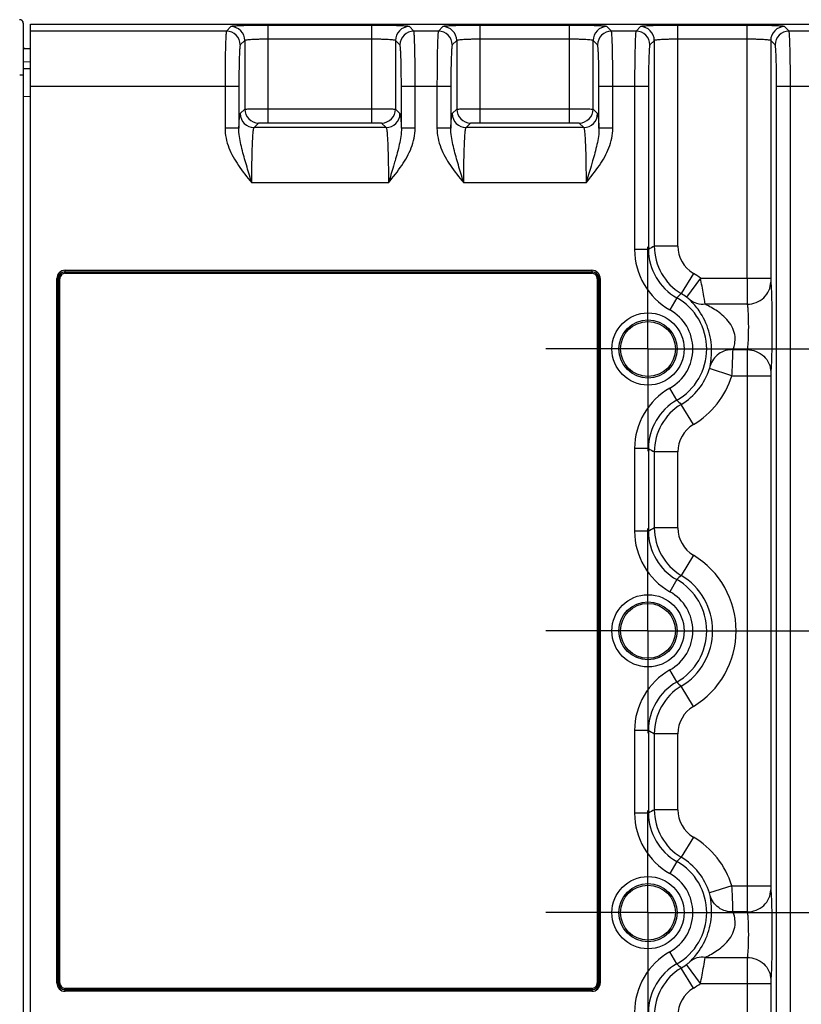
# Model space of a CAD drawing. Header units: inches. Extents: x 0 to 34, y 0 to 22.
# Tile 72 of 133: x 12.5 to 14.7, y 3.9 to 6.6. Entities that reach past the tile are written whole.
import ezdxf

# ---------------------------------------------------------------- set-up
doc = ezdxf.new("R2010")
doc.units = ezdxf.units.IN
doc.header["$LTSCALE"] = 1.87
doc.header["$MEASUREMENT"] = 0
doc.linetypes.add('CENTER', pattern=[0.6, 0.375, -0.075, 0.075, -0.075])
doc.layers.get('0').update_dxf_attribs({"linetype": 'CONTINUOUS'})
doc.layers.add('02___PRT_ALL_AXES', color=7, linetype='CONTINUOUS')
doc.layers.add('DIMENSIONS', color=7, linetype='CONTINUOUS')
doc.styles.get("Standard").update_dxf_attribs({"font": 'txt', "width": 0.8})
doc.dimstyles.new('DIMSTYLE_2', dxfattribs={"dimtxt": 0.125, "dimasz": 0.18, "dimexe": 0.125, "dimexo": 0.0625, "dimgap": 0.0625, "dimtad": 0, "dimtih": 1, "dimtoh": 1, "dimzin": 4, "dimdsep": 46, "dimtxsty": 'STANDARD', "dimblk": '_FILLED', "dimblk1": '_FILLED', "dimblk2": '_FILLED', "dimcen": 0.09, "dimadec": 0, "dimazin": 0, "dimtp": 0.01, "dimtm": 0.01, "dimtfac": 1, "dimtofl": 0, "dimtmove": 0, "dimatfit": 3, "dimldrblk": '_FILLED', "dimfxl": 1, "dimtolj": 1, "dimtzin": 4, "dimarcsym": 0})

# ---------------------------------------------------------------- blocks, each defined once
blk = doc.blocks.new('_FILLED')
at = {"color": 0, "linetype": 'ByBlock'}
blk.add_solid([(0, 0), (-1, 0.1736), (-1, -0.1736)], dxfattribs=at)
blk = doc.blocks.new('*D19')
at = {"layer": 'DIMENSIONS', "color": 2, "linetype": 'Continuous', "transparency": 16777216}
for p, q in [((11.3967, 4.6922), (11.3967, 0.8057)), ((24.3428, 3.2182), (24.3428, 0.8057)), ((11.3967, 0.9307), (17.1448, 0.9307)), ((24.3428, 0.9307), (18.5948, 0.9307))]:
    blk.add_line(p, q, dxfattribs=at)
at = {"layer": 'DIMENSIONS', "color": 2, "linetype": 'Continuous', "transparency": 16777216, "xscale": 0.18, "yscale": 0.18, "zscale": 0.18, "rotation": 180}
blk.add_blockref('_FILLED', (11.3967, 0.9307), dxfattribs=at)
at = {"layer": 'DIMENSIONS', "color": 2, "linetype": 'Continuous', "transparency": 16777216, "xscale": 0.18, "yscale": 0.18, "zscale": 0.18}
blk.add_blockref('_FILLED', (24.3428, 0.9307), dxfattribs=at)
at = {"layer": 'DIMENSIONS', "color": 2, "linetype": 'Continuous', "transparency": 16777216, "insert": (17.8698, 0.9932), "char_height": 0.125, "width": 1.325, "attachment_point": 2, "line_spacing_factor": 0.9}
blk.add_mtext('12.95{\\Ftxt.shx;\\W1.000000;\\H0.125000; }[328.8]', dxfattribs=at)

msp = doc.modelspace()

# ---------------------------------------------------------------- linework, layer by layer
at = {"color": 7, "linetype": 'Continuous'}
for p, q in [((12.5345, 6.64), (12.5345, 3.1914)), ((12.5547, 3.1931), (12.5547, 6.6373)), ((12.5547, 6.6373), (24.2326, 6.6373)), ((13.1239, 6.6302), (13.1112, 6.6175)), ((13.2301, 6.3575), (13.2301, 6.6338)), ((13.5242, 6.6338), (13.2301, 6.6338)), ((13.5242, 6.3575), (13.5242, 6.6338)), ((13.6432, 6.6175), (13.6305, 6.6302)), ((13.7257, 6.6302), (13.7129, 6.6175)), ((13.8319, 6.3575), (13.8319, 6.6338)), ((14.0853, 6.6338), (13.8319, 6.6338)), ((14.0853, 6.3575), (14.0853, 6.6338)), ((14.2042, 6.6175), (14.1915, 6.6302)), ((14.2867, 6.6302), (14.274, 6.6175)), ((14.3929, 6.0074), (14.3929, 6.6338)), ((14.5894, 6.6338), (14.3929, 6.6338)), ((14.5894, 5.9164), (14.5894, 6.6338)), ((14.7084, 6.6175), (14.6957, 6.6302)), ((13.1112, 6.6175), (12.5547, 6.6175)), ((13.7129, 6.6175), (13.6432, 6.6175)), ((14.274, 6.6175), (14.2042, 6.6175)), ((14.7781, 6.6175), (14.7084, 6.6175)), ((13.1633, 6.5909), (13.1505, 6.5781)), ((13.1633, 6.5909), (13.1633, 6.3959)), ((13.5242, 6.5945), (13.2301, 6.5945)), ((13.5911, 6.5909), (13.5911, 6.3959)), ((13.6039, 6.5781), (13.5911, 6.5909)), ((13.765, 6.5909), (13.7523, 6.5781)), ((13.765, 6.5909), (13.765, 6.3959)), ((14.0853, 6.5945), (13.8319, 6.5945)), ((14.1522, 6.3959), (14.1522, 6.5909)), ((14.1649, 6.5781), (14.1522, 6.5909)), ((14.3261, 6.5909), (14.3133, 6.5781)), ((14.3261, 6.0074), (14.3261, 6.5909)), ((14.5894, 6.5945), (14.3929, 6.5945)), ((14.6563, 6.5909), (14.6563, 5.9164)), ((14.6691, 6.5781), (14.6563, 6.5909)), ((12.5345, 6.5677), (12.5547, 6.5677)), ((12.5345, 6.5312), (12.5547, 6.5306)), ((12.5345, 6.4924), (12.5243, 6.4924)), ((12.5345, 6.5115), (12.5547, 6.511)), ((13.1465, 6.4601), (12.5547, 6.4601)), ((13.1072, 6.4601), (13.1072, 6.3419)), ((13.1465, 6.4601), (13.1465, 6.3418)), ((13.6079, 6.3418), (13.6079, 6.4601)), ((13.7483, 6.4601), (13.6079, 6.4601)), ((13.6472, 6.3418), (13.6472, 6.4601)), ((13.709, 6.4601), (13.709, 6.3419)), ((13.7483, 6.4601), (13.7483, 6.3418)), ((14.1689, 6.3418), (14.1689, 6.4601)), ((14.3093, 6.4601), (14.1689, 6.4601)), ((14.2082, 6.3418), (14.2082, 6.4601)), ((14.27, 6.4601), (14.27, 5.9977)), ((14.3093, 6.4601), (14.3093, 5.9977)), ((14.673, 3.3703), (14.673, 6.4601)), ((14.8135, 6.4601), (14.673, 6.4601)), ((14.7124, 3.3703), (14.7124, 6.4601)), ((12.5345, 6.4328), (12.5547, 6.4322)), ((13.1505, 6.3832), (13.1633, 6.3959)), ((13.2301, 6.3969), (13.5242, 6.3969)), ((13.5911, 6.3959), (13.6039, 6.3832)), ((13.7523, 6.3832), (13.765, 6.3959)), ((13.8319, 6.3969), (14.0853, 6.3969)), ((14.1522, 6.3959), (14.1649, 6.3832)), ((13.1899, 6.3439), (13.2026, 6.3566)), ((13.2301, 6.3575), (13.5242, 6.3575)), ((13.5518, 6.3566), (13.5645, 6.3439)), ((13.7916, 6.3439), (13.8044, 6.3566)), ((13.8319, 6.3575), (14.0853, 6.3575)), ((14.1128, 6.3566), (14.1256, 6.3439)), ((13.1465, 6.3418), (13.1072, 6.3418)), ((13.5645, 6.3439), (13.1899, 6.3439)), ((13.6472, 6.3418), (13.6079, 6.3418)), ((13.7483, 6.3418), (13.709, 6.3418)), ((14.1256, 6.3439), (13.7916, 6.3439)), ((14.2082, 6.3418), (14.1689, 6.3418)), ((13.5712, 6.1865), (13.1832, 6.1865)), ((14.1322, 6.1865), (13.785, 6.1865)), ((14.3093, 5.9977), (14.27, 5.9977)), ((14.3929, 6.0074), (14.3261, 6.0074)), ((12.6533, 5.9346), (12.6533, 5.9385)), ((12.6533, 5.9385), (14.1489, 5.9385)), ((12.6533, 5.9346), (12.6539, 5.934)), ((12.6533, 5.9346), (14.1489, 5.9346)), ((12.6539, 5.9301), (12.6539, 5.934)), ((12.6539, 5.934), (14.1483, 5.934)), ((12.6539, 5.9301), (14.1483, 5.9301)), ((14.1489, 5.9346), (14.1483, 5.934)), ((14.1483, 5.934), (14.1483, 5.9301)), ((14.1489, 5.9385), (14.1489, 5.9346)), ((14.4369, 5.9298), (14.4024, 5.8724)), ((12.6298, 3.9154), (12.6298, 5.915)), ((12.6298, 5.915), (12.6337, 5.915)), ((12.6337, 3.9154), (12.6337, 5.915)), ((12.6337, 5.915), (12.6343, 5.9144)), ((12.6343, 3.916), (12.6343, 5.9144)), ((12.6343, 5.9144), (12.6382, 5.9144)), ((12.6382, 3.916), (12.6382, 5.9144)), ((14.164, 5.9144), (14.164, 3.916)), ((14.164, 5.9144), (14.1679, 5.9144)), ((14.1685, 5.915), (14.1679, 5.9144)), ((14.1679, 5.9144), (14.1679, 3.916)), ((14.1685, 5.915), (14.1685, 3.9154)), ((14.1685, 5.915), (14.1724, 5.915)), ((14.1724, 5.915), (14.1724, 3.9154)), ((14.4569, 5.9164), (14.4171, 5.8626)), ((14.4569, 5.9164), (14.6563, 5.9164)), ((14.3896, 5.8605), (14.3704, 5.8262)), ((14.5897, 5.8421), (14.4704, 5.8421)), ((14.5494, 5.7133), (14.5897, 5.7133)), ((14.5897, 5.7133), (14.5894, 5.639)), ((14.5464, 5.639), (14.4827, 5.6594)), ((14.6566, 5.6501), (14.6563, 5.639)), ((14.5464, 5.639), (14.6563, 5.639)), ((14.5894, 5.639), (14.5894, 4.1914)), ((14.6563, 5.639), (14.6563, 4.1914)), ((14.3896, 5.5699), (14.3704, 5.6042)), ((14.4369, 5.5006), (14.4024, 5.558)), ((14.27, 5.4326), (14.27, 5.1977)), ((14.3093, 5.4326), (14.27, 5.4326)), ((14.3093, 5.4326), (14.3093, 5.1977)), ((14.3261, 5.2074), (14.3261, 5.423)), ((14.3929, 5.423), (14.3261, 5.423)), ((14.3929, 5.2074), (14.3929, 5.423)), ((14.3929, 5.2074), (14.3261, 5.2074)), ((14.3093, 5.1977), (14.27, 5.1977)), ((14.4369, 5.1298), (14.4024, 5.0724)), ((14.3896, 5.0605), (14.3704, 5.0262)), ((14.3896, 4.7699), (14.3704, 4.8042)), ((14.4369, 4.7006), (14.4024, 4.758)), ((14.27, 4.6326), (14.27, 4.3977)), ((14.3093, 4.6326), (14.27, 4.6326)), ((14.3093, 4.6326), (14.3093, 4.3977)), ((14.3261, 4.4074), (14.3261, 4.623)), ((14.3929, 4.623), (14.3261, 4.623)), ((14.3929, 4.4074), (14.3929, 4.623)), ((14.3093, 4.3977), (14.27, 4.3977)), ((14.3929, 4.4074), (14.3261, 4.4074)), ((14.4369, 4.3298), (14.4024, 4.2724)), ((14.3896, 4.2605), (14.3704, 4.2262)), ((14.5464, 4.1914), (14.4827, 4.171)), ((14.5464, 4.1914), (14.6563, 4.1914)), ((14.5897, 4.1171), (14.5494, 4.1171)), ((14.3896, 3.9699), (14.3704, 4.0042)), ((14.4704, 3.9883), (14.5897, 3.9883)), ((14.5897, 3.9883), (14.5894, 3.914)), ((14.4369, 3.9006), (14.4024, 3.958)), ((14.4569, 3.914), (14.4171, 3.9678)), ((12.6337, 3.9154), (12.6298, 3.9154)), ((12.6337, 3.9154), (12.6343, 3.916)), ((12.6382, 3.916), (12.6343, 3.916)), ((14.1679, 3.916), (14.164, 3.916)), ((14.1685, 3.9154), (14.1679, 3.916)), ((14.1724, 3.9154), (14.1685, 3.9154)), ((14.4569, 3.914), (14.6563, 3.914)), ((14.5894, 3.914), (14.5894, 3.1966)), ((14.6566, 3.9251), (14.6563, 3.914)), ((14.6563, 3.914), (14.6563, 3.2395)), ((12.6533, 3.8958), (12.6539, 3.8964)), ((12.6533, 3.8919), (12.6533, 3.8958)), ((14.1489, 3.8958), (12.6533, 3.8958)), ((14.1489, 3.8919), (12.6533, 3.8919)), ((12.6539, 3.8964), (12.6539, 3.9003)), ((14.1483, 3.9003), (12.6539, 3.9003)), ((14.1483, 3.8964), (12.6539, 3.8964)), ((14.1483, 3.9003), (14.1483, 3.8964)), ((14.1489, 3.8958), (14.1483, 3.8964)), ((14.1489, 3.8958), (14.1489, 3.8919))]:
    msp.add_line(p, q, dxfattribs=at)
for centre, radius in [((14.308, 5.7152), 0.1025), ((14.308, 5.7152), 0.0824), ((14.308, 5.7152), 0.0779), ((14.308, 4.9152), 0.1025), ((14.308, 4.9152), 0.0824), ((14.308, 4.9152), 0.0779), ((14.308, 4.1152), 0.1025), ((14.308, 4.1152), 0.0824), ((14.308, 4.1152), 0.0779)]:
    msp.add_circle(centre, radius, dxfattribs=at)
for centre, radius, start, end in [((12.5247, 6.64), 0.00984, 360, 95.2162), ((12.5247, 6.64), 0.00984, 0.0145, 91.9995), ((13.1239, 6.5908), 0.0394, 0.0842, 89.9158), ((13.6305, 6.5908), 0.0394, 90.0842, 179.9158), ((13.7256, 6.5908), 0.0394, 0.0842, 89.9158), ((14.1916, 6.5908), 0.0394, 90.0842, 179.9158), ((14.2866, 6.5908), 0.0394, 0.0842, 89.9158), ((14.6957, 6.5908), 0.0394, 90.0842, 179.9158), ((13.1111, 6.5781), 0.0394, 0.0842, 89.9158), ((13.6433, 6.5781), 0.0394, 90.0842, 179.9158), ((13.7129, 6.5781), 0.0394, 0.0842, 89.9158), ((14.2043, 6.5781), 0.0394, 90.0842, 179.9158), ((14.2739, 6.5781), 0.0394, 0.0842, 89.9158), ((14.7085, 6.5781), 0.0394, 90.0842, 179.9158), ((12.5414, 6.5756), 0.00787, 207.3556, 269.9989), ((13.1899, 6.3833), 0.0394, 180.0842, 269.9158), ((13.2027, 6.396), 0.0394, 180.0842, 269.9158), ((13.5517, 6.396), 0.0394, 270.0842, 359.9158), ((13.5645, 6.3833), 0.0394, 270.0842, 359.9158), ((13.7917, 6.3833), 0.0394, 180.0842, 269.9158), ((13.8044, 6.396), 0.0394, 180.0842, 269.9158), ((14.1128, 6.396), 0.0394, 270.0842, 359.9158), ((14.1255, 6.3833), 0.0394, 270.0842, 359.9158), ((14.4667, 5.9977), 0.1967, 179.9999, 240.6759), ((14.9822, 4.8476), 1.3325, 119.4974, 120.327), ((14.4667, 5.9977), 0.1573, 179.9862, 240.6943), ((14.4835, 6.0074), 0.1575, 180.0164, 239.0002), ((14.4834, 6.0074), 0.0905, 180.0021, 239.0145), ((12.6539, 5.9144), 0.0196, 90.033, 179.967), ((14.1483, 5.9144), 0.0196, 0.033, 89.967), ((14.308, 5.7152), 0.2503, 53.5019, 59.0166), ((14.7659, 5.4702), 0.5421, 132.107, 133.9533), ((14.308, 5.7152), 0.1834, 53.5019, 59.0166), ((14.308, 5.7152), 0.1667, 299.3294, 60.6706), ((14.308, 5.7152), 0.1273, 299.3242, 60.6758), ((14.308, 5.7152), 0.1834, 300.9834, 342.2742), ((14.308, 5.7152), 0.2503, 300.9834, 342.2742), ((14.4667, 5.4326), 0.1967, 119.3241, 180.0001), ((14.4667, 5.4327), 0.1573, 119.3057, 180.0136), ((14.7659, 5.9602), 0.5421, 226.0473, 227.8936), ((14.4835, 5.423), 0.1575, 120.9998, 179.9836), ((14.4834, 5.423), 0.0905, 120.9855, 179.9979), ((14.9822, 6.5828), 1.3326, 239.6717, 240.5013), ((14.9822, 4.0476), 1.3325, 119.4974, 120.327), ((14.4835, 5.2074), 0.1575, 180.0164, 239.0002), ((14.4834, 5.2074), 0.0905, 180.0021, 239.0145), ((14.4667, 5.1977), 0.1967, 179.9999, 240.6759), ((14.4667, 5.1977), 0.1573, 179.9862, 240.6943), ((14.308, 4.9152), 0.2503, 300.9834, 59.0166), ((14.7659, 4.6702), 0.5421, 132.107, 133.9533), ((14.308, 4.9152), 0.1667, 299.3293, 60.6706), ((14.308, 4.9152), 0.1834, 300.9834, 59.0166), ((14.308, 4.9152), 0.1273, 299.3242, 60.6758), ((14.4667, 4.6326), 0.1967, 119.3241, 180.0001), ((14.4667, 4.6327), 0.1573, 119.3057, 180.0136), ((14.4835, 4.623), 0.1575, 120.9998, 179.9836), ((14.7659, 5.1602), 0.5421, 226.0474, 227.8937), ((14.4834, 4.623), 0.0905, 120.9855, 179.9979), ((14.9822, 5.7828), 1.3326, 239.6717, 240.5013), ((14.4667, 4.3977), 0.1967, 179.9999, 240.6759), ((14.9822, 3.2476), 1.3325, 119.4974, 120.327), ((14.4667, 4.3977), 0.1573, 179.9862, 240.6943), ((14.4835, 4.4074), 0.1575, 180.0164, 239.0002), ((14.4834, 4.4074), 0.0905, 180.0021, 239.0145), ((14.308, 4.1152), 0.2503, 17.7258, 59.0166), ((14.7659, 3.8702), 0.5421, 132.107, 133.9533), ((14.308, 4.1152), 0.1667, 299.3293, 60.6706), ((14.308, 4.1152), 0.1834, 17.7258, 59.0166), ((14.308, 4.1152), 0.1273, 299.3242, 60.6758), ((14.4667, 3.8327), 0.1967, 119.3241, 180.0001), ((14.4667, 3.8327), 0.1573, 119.3057, 180.0136), ((14.7659, 4.3602), 0.5421, 226.0474, 227.8937), ((14.4835, 3.823), 0.1575, 120.9998, 179.9836), ((14.308, 4.1152), 0.1834, 300.9834, 306.4981), ((12.6539, 3.916), 0.0196, 180.033, 269.967), ((14.1483, 3.916), 0.0196, 270.033, 359.967), ((14.308, 4.1152), 0.2503, 300.9834, 306.4981), ((14.4834, 3.823), 0.0905, 120.9855, 179.9979)]:
    msp.add_arc(centre, radius, start, end, dxfattribs=at)
for points, knots in [([(13.2301, 6.6338), (13.2169, 6.6338), (13.1976, 6.6337), (13.173, 6.6332), (13.1572, 6.6328), (13.1441, 6.6323), (13.1351, 6.6318), (13.1297, 6.6313), (13.1269, 6.631), (13.1251, 6.6307), (13.1241, 6.6304), (13.1239, 6.6302)], [0, 0, 0, 0, 0.374122, 0.54397, 0.693878, 0.818356, 0.91286, 0.947756, 0.973994, 0.99138, 1, 1, 1, 1]), ([(13.6305, 6.6302), (13.6303, 6.6304), (13.6293, 6.6307), (13.6275, 6.631), (13.6247, 6.6313), (13.6193, 6.6318), (13.6103, 6.6323), (13.5972, 6.6328), (13.5814, 6.6332), (13.5568, 6.6337), (13.5375, 6.6338), (13.5242, 6.6338)], [0, 0, 0, 0, 0.008597, 0.025964, 0.052179, 0.087061, 0.18149, 0.305911, 0.455827, 0.625676, 1, 1, 1, 1]), ([(13.8319, 6.6338), (13.8186, 6.6338), (13.7994, 6.6337), (13.7747, 6.6332), (13.759, 6.6328), (13.7459, 6.6323), (13.7369, 6.6318), (13.7314, 6.6313), (13.7286, 6.631), (13.7269, 6.6307), (13.7259, 6.6304), (13.7257, 6.6302)], [0, 0, 0, 0, 0.374122, 0.54397, 0.693878, 0.818356, 0.91286, 0.947756, 0.973994, 0.99138, 1, 1, 1, 1]), ([(14.1915, 6.6302), (14.1913, 6.6304), (14.1903, 6.6307), (14.1886, 6.631), (14.1858, 6.6313), (14.1803, 6.6318), (14.1713, 6.6323), (14.1582, 6.6328), (14.1425, 6.6332), (14.1179, 6.6337), (14.0985, 6.6338), (14.0853, 6.6338)], [0, 0, 0, 0, 0.008601, 0.025965, 0.052176, 0.087056, 0.181487, 0.305912, 0.455831, 0.62568, 1, 1, 1, 1]), ([(14.3929, 6.6338), (14.3797, 6.6338), (14.3604, 6.6337), (14.3358, 6.6332), (14.32, 6.6328), (14.3069, 6.6323), (14.2979, 6.6318), (14.2925, 6.6313), (14.2897, 6.631), (14.2879, 6.6307), (14.2869, 6.6304), (14.2867, 6.6302)], [0, 0, 0, 0, 0.374119, 0.543968, 0.693877, 0.818356, 0.912859, 0.947756, 0.973996, 0.991383, 1, 1, 1, 1]), ([(14.6957, 6.6302), (14.6955, 6.6304), (14.6945, 6.6307), (14.6927, 6.631), (14.6899, 6.6313), (14.6844, 6.6318), (14.6754, 6.6323), (14.6624, 6.6328), (14.6466, 6.6332), (14.622, 6.6337), (14.6027, 6.6338), (14.5894, 6.6338)], [0, 0, 0, 0, 0.008597, 0.025964, 0.052179, 0.087061, 0.18149, 0.305911, 0.455827, 0.625676, 1, 1, 1, 1]), ([(13.1112, 6.6175), (13.1109, 6.6171), (13.1107, 6.6157), (13.1103, 6.6131), (13.11, 6.609), (13.1094, 6.6008), (13.1089, 6.5875), (13.1083, 6.5682), (13.1078, 6.5448), (13.1073, 6.5084), (13.1072, 6.4798), (13.1072, 6.4601)], [0, 0, 0, 0, 0.008329, 0.02557, 0.051712, 0.086556, 0.180988, 0.305477, 0.455483, 0.625443, 1, 1, 1, 1]), ([(13.6472, 6.4601), (13.6472, 6.4798), (13.6471, 6.5084), (13.6466, 6.5448), (13.6461, 6.5682), (13.6455, 6.5875), (13.645, 6.6008), (13.6444, 6.609), (13.6441, 6.6131), (13.6437, 6.6157), (13.6435, 6.6171), (13.6432, 6.6175)], [0, 0, 0, 0, 0.374557, 0.544517, 0.694523, 0.819012, 0.913444, 0.948288, 0.97443, 0.991671, 1, 1, 1, 1]), ([(13.7129, 6.6175), (13.7127, 6.6171), (13.7125, 6.6157), (13.7121, 6.6131), (13.7117, 6.609), (13.7112, 6.6008), (13.7106, 6.5875), (13.71, 6.5682), (13.7096, 6.5448), (13.7091, 6.5084), (13.709, 6.4798), (13.709, 6.4601)], [0, 0, 0, 0, 0.008329, 0.02557, 0.051712, 0.086556, 0.180988, 0.305477, 0.455483, 0.625443, 1, 1, 1, 1]), ([(14.2082, 6.4601), (14.2082, 6.4798), (14.2081, 6.5084), (14.2076, 6.5448), (14.2071, 6.5682), (14.2066, 6.5875), (14.206, 6.6008), (14.2055, 6.609), (14.2051, 6.6131), (14.2047, 6.6157), (14.2045, 6.6171), (14.2042, 6.6175)], [0, 0, 0, 0, 0.374557, 0.544517, 0.694523, 0.819012, 0.913444, 0.948288, 0.97443, 0.991671, 1, 1, 1, 1]), ([(14.274, 6.6175), (14.2737, 6.6171), (14.2735, 6.6157), (14.2731, 6.6131), (14.2728, 6.609), (14.2722, 6.6008), (14.2717, 6.5875), (14.2711, 6.5682), (14.2706, 6.5448), (14.2701, 6.5084), (14.27, 6.4798), (14.27, 6.4601)], [0, 0, 0, 0, 0.008329, 0.02557, 0.051712, 0.086556, 0.180988, 0.305477, 0.455483, 0.625443, 1, 1, 1, 1]), ([(14.7124, 6.4601), (14.7124, 6.4798), (14.7123, 6.5084), (14.7118, 6.5448), (14.7113, 6.5682), (14.7107, 6.5875), (14.7102, 6.6008), (14.7096, 6.609), (14.7093, 6.6131), (14.7089, 6.6157), (14.7087, 6.6171), (14.7084, 6.6175)], [0, 0, 0, 0, 0.374557, 0.544517, 0.694523, 0.819012, 0.913444, 0.948288, 0.97443, 0.991671, 1, 1, 1, 1]), ([(13.1505, 6.5781), (13.1503, 6.5779), (13.15, 6.5768), (13.1496, 6.5749), (13.1493, 6.5718), (13.1488, 6.5657), (13.1482, 6.5557), (13.1476, 6.5411), (13.1472, 6.5236), (13.1467, 6.4963), (13.1465, 6.4748), (13.1465, 6.4601)], [0, 0, 0, 0, 0.008604, 0.025967, 0.052176, 0.087054, 0.181481, 0.305903, 0.455824, 0.625684, 1, 1, 1, 1]), ([(13.2301, 6.5945), (13.2218, 6.5945), (13.2096, 6.5943), (13.1941, 6.5939), (13.1842, 6.5935), (13.176, 6.5929), (13.1696, 6.5924), (13.1659, 6.5917), (13.1636, 6.5914), (13.1633, 6.5909)], [0, 0, 0, 0, 0.373457, 0.543002, 0.692656, 0.816976, 0.91149, 0.972936, 1, 1, 1, 1]), ([(13.5911, 6.5909), (13.5908, 6.5914), (13.5885, 6.5917), (13.5848, 6.5924), (13.5784, 6.5929), (13.5702, 6.5935), (13.5603, 6.5939), (13.5448, 6.5943), (13.5326, 6.5945), (13.5242, 6.5945)], [0, 0, 0, 0, 0.027052, 0.088466, 0.182908, 0.307182, 0.456838, 0.626375, 1, 1, 1, 1]), ([(13.6079, 6.4601), (13.6079, 6.4748), (13.6077, 6.4963), (13.6072, 6.5236), (13.6068, 6.5411), (13.6062, 6.5557), (13.6056, 6.5657), (13.6051, 6.5718), (13.6047, 6.5749), (13.6044, 6.5768), (13.6041, 6.5779), (13.6039, 6.5781)], [0, 0, 0, 0, 0.374316, 0.544176, 0.694097, 0.818519, 0.912946, 0.947824, 0.974033, 0.991396, 1, 1, 1, 1]), ([(13.7523, 6.5781), (13.752, 6.5779), (13.7518, 6.5768), (13.7514, 6.5749), (13.7511, 6.5718), (13.7505, 6.5657), (13.75, 6.5557), (13.7494, 6.5411), (13.7489, 6.5236), (13.7484, 6.4963), (13.7483, 6.4748), (13.7483, 6.4601)], [0, 0, 0, 0, 0.008604, 0.025967, 0.052176, 0.087054, 0.181481, 0.305903, 0.455824, 0.625684, 1, 1, 1, 1]), ([(13.8319, 6.5945), (13.8236, 6.5945), (13.8114, 6.5943), (13.7959, 6.5939), (13.786, 6.5935), (13.7778, 6.5929), (13.7714, 6.5924), (13.7676, 6.5917), (13.7654, 6.5914), (13.765, 6.5909)], [0, 0, 0, 0, 0.373457, 0.543002, 0.692656, 0.816976, 0.91149, 0.972936, 1, 1, 1, 1]), ([(14.1522, 6.5909), (14.1518, 6.5914), (14.1496, 6.5917), (14.1458, 6.5924), (14.1394, 6.5929), (14.1312, 6.5935), (14.1213, 6.5939), (14.1058, 6.5943), (14.0936, 6.5945), (14.0853, 6.5945)], [0, 0, 0, 0, 0.027094, 0.088542, 0.182996, 0.307268, 0.45691, 0.626425, 1, 1, 1, 1]), ([(14.1689, 6.4601), (14.1689, 6.4748), (14.1687, 6.4963), (14.1683, 6.5236), (14.1678, 6.5411), (14.1672, 6.5557), (14.1667, 6.5657), (14.1661, 6.5718), (14.1658, 6.5749), (14.1654, 6.5768), (14.1651, 6.5779), (14.1649, 6.5781)], [0, 0, 0, 0, 0.374316, 0.544176, 0.694097, 0.818519, 0.912946, 0.947824, 0.974033, 0.991396, 1, 1, 1, 1]), ([(14.3133, 6.5781), (14.3131, 6.5779), (14.3128, 6.5768), (14.3124, 6.5749), (14.3121, 6.5718), (14.3116, 6.5657), (14.311, 6.5557), (14.3104, 6.5411), (14.3099, 6.5236), (14.3095, 6.4963), (14.3093, 6.4748), (14.3093, 6.4601)], [0, 0, 0, 0, 0.008604, 0.025967, 0.052176, 0.087054, 0.181481, 0.305903, 0.455824, 0.625684, 1, 1, 1, 1]), ([(14.3929, 6.5945), (14.3846, 6.5945), (14.3724, 6.5943), (14.3569, 6.5939), (14.347, 6.5935), (14.3388, 6.5929), (14.3324, 6.5924), (14.3287, 6.5917), (14.3264, 6.5914), (14.3261, 6.5909)], [0, 0, 0, 0, 0.373447, 0.54299, 0.692643, 0.816964, 0.91148, 0.97293, 1, 1, 1, 1]), ([(14.6563, 6.5909), (14.656, 6.5914), (14.6537, 6.5917), (14.6499, 6.5924), (14.6436, 6.5929), (14.6354, 6.5935), (14.6254, 6.5939), (14.61, 6.5943), (14.5978, 6.5945), (14.5894, 6.5945)], [0, 0, 0, 0, 0.027052, 0.088466, 0.182908, 0.307182, 0.456838, 0.626375, 1, 1, 1, 1]), ([(14.673, 6.4601), (14.673, 6.4748), (14.6729, 6.4963), (14.6724, 6.5236), (14.672, 6.5411), (14.6714, 6.5557), (14.6708, 6.5657), (14.6703, 6.5718), (14.6699, 6.5749), (14.6695, 6.5768), (14.6693, 6.5779), (14.6691, 6.5781)], [0, 0, 0, 0, 0.374316, 0.544176, 0.694097, 0.818519, 0.912946, 0.947824, 0.974033, 0.991396, 1, 1, 1, 1]), ([(13.1465, 6.3418), (13.1468, 6.3475), (13.1473, 6.3574), (13.1481, 6.3689), (13.1489, 6.3758), (13.1493, 6.3794), (13.1498, 6.3817), (13.1502, 6.3829), (13.1505, 6.3832)], [0, 0, 0, 0, 0.40729, 0.713913, 0.826904, 0.912248, 0.969742, 1, 1, 1, 1]), ([(13.1633, 6.3959), (13.1638, 6.3962), (13.1658, 6.3961), (13.1697, 6.3964), (13.176, 6.3965), (13.1842, 6.3966), (13.1941, 6.3967), (13.2096, 6.3968), (13.2218, 6.3969), (13.2301, 6.3969)], [0, 0, 0, 0, 0.025178, 0.086088, 0.180525, 0.305098, 0.455137, 0.625205, 1, 1, 1, 1]), ([(13.5242, 6.3969), (13.5326, 6.3969), (13.5448, 6.3968), (13.5603, 6.3967), (13.5702, 6.3966), (13.5784, 6.3965), (13.5847, 6.3964), (13.5886, 6.3961), (13.5906, 6.3962), (13.5911, 6.3959)], [0, 0, 0, 0, 0.374787, 0.544852, 0.694889, 0.819464, 0.913907, 0.974805, 1, 1, 1, 1]), ([(13.6039, 6.3832), (13.6042, 6.3829), (13.6045, 6.3817), (13.6051, 6.3794), (13.6055, 6.3758), (13.6063, 6.3689), (13.6071, 6.3574), (13.6076, 6.3475), (13.6079, 6.3418)], [0, 0, 0, 0, 0.030252, 0.08773, 0.173027, 0.28595, 0.592609, 1, 1, 1, 1]), ([(13.7483, 6.3418), (13.7486, 6.3475), (13.7491, 6.3574), (13.7499, 6.3689), (13.7506, 6.3758), (13.7511, 6.3794), (13.7516, 6.3817), (13.752, 6.3829), (13.7523, 6.3832)], [0, 0, 0, 0, 0.40729, 0.713913, 0.826904, 0.912248, 0.969742, 1, 1, 1, 1]), ([(13.765, 6.3959), (13.7655, 6.3962), (13.7675, 6.3961), (13.7715, 6.3964), (13.7778, 6.3965), (13.786, 6.3966), (13.7959, 6.3967), (13.8114, 6.3968), (13.8236, 6.3969), (13.8319, 6.3969)], [0, 0, 0, 0, 0.025178, 0.086088, 0.180525, 0.305098, 0.455137, 0.625205, 1, 1, 1, 1]), ([(14.0853, 6.3969), (14.0936, 6.3969), (14.1058, 6.3968), (14.1213, 6.3967), (14.1312, 6.3966), (14.1394, 6.3965), (14.1457, 6.3964), (14.1496, 6.3961), (14.1516, 6.3962), (14.1522, 6.3959)], [0, 0, 0, 0, 0.374795, 0.544863, 0.694902, 0.819475, 0.913912, 0.974822, 1, 1, 1, 1]), ([(14.1649, 6.3832), (14.1652, 6.3829), (14.1656, 6.3817), (14.1661, 6.3794), (14.1666, 6.3758), (14.1673, 6.3689), (14.1681, 6.3574), (14.1686, 6.3475), (14.1689, 6.3418)], [0, 0, 0, 0, 0.030252, 0.087731, 0.173029, 0.285954, 0.592611, 1, 1, 1, 1]), ([(13.2026, 6.3566), (13.2028, 6.3568), (13.2037, 6.3568), (13.2052, 6.357), (13.2079, 6.3571), (13.2128, 6.3573), (13.2203, 6.3575), (13.2267, 6.3575), (13.2301, 6.3575)], [0, 0, 0, 0, 0.025832, 0.086952, 0.181403, 0.305868, 0.625603, 1, 1, 1, 1]), ([(13.5242, 6.3575), (13.5277, 6.3575), (13.5341, 6.3575), (13.5416, 6.3573), (13.5465, 6.3571), (13.5491, 6.357), (13.5507, 6.3568), (13.5516, 6.3568), (13.5518, 6.3566)], [0, 0, 0, 0, 0.374369, 0.694119, 0.818612, 0.91307, 0.974144, 1, 1, 1, 1]), ([(13.8044, 6.3566), (13.8045, 6.3568), (13.8054, 6.3568), (13.807, 6.357), (13.8096, 6.3571), (13.8146, 6.3573), (13.8221, 6.3575), (13.8285, 6.3575), (13.8319, 6.3575)], [0, 0, 0, 0, 0.025832, 0.086952, 0.181403, 0.305868, 0.625603, 1, 1, 1, 1]), ([(14.0853, 6.3575), (14.0887, 6.3575), (14.0951, 6.3575), (14.1026, 6.3573), (14.1076, 6.3571), (14.1102, 6.357), (14.1117, 6.3568), (14.1126, 6.3568), (14.1128, 6.3566)], [0, 0, 0, 0, 0.374397, 0.694132, 0.818597, 0.913048, 0.974168, 1, 1, 1, 1]), ([(13.1072, 6.3419), (13.1072, 6.323), (13.1158, 6.2851), (13.1346, 6.252), (13.1452, 6.2363)], [0, 0, 0, 0, 0.499261, 1, 1, 1, 1]), ([(13.1645, 6.2493), (13.1601, 6.2646), (13.1517, 6.2949), (13.1463, 6.3263), (13.1465, 6.3418)], [0, 0, 0, 0, 0.505259, 1, 1, 1, 1]), ([(13.1832, 6.1865), (13.1832, 6.2061), (13.1834, 6.2347), (13.1843, 6.2712), (13.185, 6.2946), (13.186, 6.3139), (13.1869, 6.3272), (13.1878, 6.3354), (13.1884, 6.3395), (13.189, 6.3421), (13.1895, 6.3436), (13.1899, 6.3439)], [0, 0, 0, 0, 0.374004, 0.543736, 0.69356, 0.817932, 0.91236, 0.947269, 0.973542, 0.991048, 1, 1, 1, 1]), ([(13.5645, 6.3439), (13.5649, 6.3436), (13.5653, 6.3421), (13.566, 6.3395), (13.5666, 6.3354), (13.5674, 6.3272), (13.5684, 6.3139), (13.5693, 6.2946), (13.5701, 6.2712), (13.5709, 6.2347), (13.5712, 6.2061), (13.5712, 6.1865)], [0, 0, 0, 0, 0.008953, 0.026459, 0.052732, 0.087644, 0.182075, 0.306449, 0.456261, 0.62598, 1, 1, 1, 1]), ([(13.6079, 6.3418), (13.608, 6.3263), (13.6027, 6.2949), (13.5943, 6.2646), (13.5899, 6.2493)], [0, 0, 0, 0, 0.494719, 1, 1, 1, 1]), ([(13.6092, 6.2363), (13.6198, 6.252), (13.6386, 6.2851), (13.6472, 6.323), (13.6472, 6.3418)], [0, 0, 0, 0, 0.500854, 1, 1, 1, 1]), ([(13.709, 6.3419), (13.709, 6.323), (13.7176, 6.2851), (13.7364, 6.252), (13.747, 6.2363)], [0, 0, 0, 0, 0.499261, 1, 1, 1, 1]), ([(13.7663, 6.2493), (13.7619, 6.2646), (13.7535, 6.2949), (13.7481, 6.3263), (13.7483, 6.3418)], [0, 0, 0, 0, 0.505259, 1, 1, 1, 1]), ([(13.785, 6.1865), (13.785, 6.2061), (13.7852, 6.2347), (13.786, 6.2712), (13.7868, 6.2946), (13.7878, 6.3139), (13.7887, 6.3272), (13.7896, 6.3354), (13.7902, 6.3395), (13.7908, 6.3421), (13.7913, 6.3436), (13.7916, 6.3439)], [0, 0, 0, 0, 0.374004, 0.543736, 0.69356, 0.817932, 0.91236, 0.947269, 0.973542, 0.991048, 1, 1, 1, 1]), ([(14.1256, 6.3439), (14.1259, 6.3436), (14.1264, 6.3421), (14.127, 6.3395), (14.1276, 6.3354), (14.1285, 6.3272), (14.1294, 6.3139), (14.1304, 6.2946), (14.1312, 6.2712), (14.132, 6.2347), (14.1322, 6.2061), (14.1322, 6.1865)], [0, 0, 0, 0, 0.008953, 0.026459, 0.052733, 0.087644, 0.182075, 0.30645, 0.456263, 0.625982, 1, 1, 1, 1]), ([(14.1689, 6.3418), (14.1691, 6.3263), (14.1637, 6.2949), (14.1553, 6.2646), (14.1509, 6.2493)], [0, 0, 0, 0, 0.494719, 1, 1, 1, 1]), ([(14.1702, 6.2363), (14.1808, 6.252), (14.1996, 6.2851), (14.2082, 6.323), (14.2082, 6.3418)], [0, 0, 0, 0, 0.500854, 1, 1, 1, 1]), ([(13.1832, 6.1865), (13.1816, 6.1917), (13.1753, 6.2126), (13.169, 6.2336), (13.1645, 6.2493)], [0, 0, 0, 0, 0.252009, 1, 1, 1, 1]), ([(13.5899, 6.2493), (13.5884, 6.2441), (13.5823, 6.2231), (13.576, 6.2022), (13.5712, 6.1865)], [0, 0, 0, 0, 0.247259, 1, 1, 1, 1]), ([(13.785, 6.1865), (13.7834, 6.1917), (13.777, 6.2126), (13.7708, 6.2336), (13.7663, 6.2493)], [0, 0, 0, 0, 0.252009, 1, 1, 1, 1]), ([(14.1509, 6.2493), (14.1494, 6.2441), (14.1433, 6.2231), (14.137, 6.2022), (14.1322, 6.1865)], [0, 0, 0, 0, 0.247259, 1, 1, 1, 1]), ([(12.6533, 5.9385), (12.6473, 5.9385), (12.6348, 5.9335), (12.6298, 5.921), (12.6298, 5.915)], [0, 0, 0, 0, 0.499974, 1, 1, 1, 1]), ([(12.6337, 5.915), (12.6337, 5.92), (12.6379, 5.9304), (12.6483, 5.9346), (12.6533, 5.9346)], [0, 0, 0, 0, 0.500311, 1, 1, 1, 1]), ([(12.6539, 5.9301), (12.6499, 5.9301), (12.6415, 5.9267), (12.6382, 5.9184), (12.6382, 5.9144)], [0, 0, 0, 0, 0.49964, 1, 1, 1, 1]), ([(14.164, 5.9144), (14.164, 5.9184), (14.1607, 5.9267), (14.1523, 5.9301), (14.1483, 5.9301)], [0, 0, 0, 0, 0.49964, 1, 1, 1, 1]), ([(14.1724, 5.915), (14.1724, 5.921), (14.1674, 5.9335), (14.1549, 5.9385), (14.1489, 5.9385)], [0, 0, 0, 0, 0.499974, 1, 1, 1, 1]), ([(14.1489, 5.9346), (14.1539, 5.9346), (14.1644, 5.9304), (14.1685, 5.92), (14.1685, 5.915)], [0, 0, 0, 0, 0.500311, 1, 1, 1, 1]), ([(14.4704, 5.8421), (14.469, 5.8518), (14.4646, 5.8765), (14.46, 5.9013), (14.4569, 5.9164)], [0, 0, 0, 0, 0.388627, 1, 1, 1, 1]), ([(14.5894, 5.9164), (14.5894, 5.9084), (14.5895, 5.8836), (14.5894, 5.8589), (14.5897, 5.8421)], [0, 0, 0, 0, 0.321742, 1, 1, 1, 1]), ([(14.5897, 5.8421), (14.5983, 5.8422), (14.6156, 5.8455), (14.6377, 5.8595), (14.6528, 5.8804), (14.6565, 5.8971), (14.6566, 5.9052)], [0, 0, 0, 0, 0.256111, 0.509215, 0.756946, 1, 1, 1, 1]), ([(14.6563, 5.9164), (14.6563, 5.9152), (14.6564, 5.9115), (14.6563, 5.9078), (14.6566, 5.9052)], [0, 0, 0, 0, 0.321678, 1, 1, 1, 1]), ([(14.6566, 5.9052), (14.6572, 5.8987), (14.6581, 5.8823), (14.6595, 5.8398), (14.66, 5.7777), (14.6595, 5.7156), (14.6581, 5.6731), (14.6572, 5.6566), (14.6566, 5.6501)], [0, 0, 0, 0, 0.076844, 0.193552, 0.5, 0.806449, 0.923156, 1, 1, 1, 1]), ([(14.427, 5.8544), (14.4265, 5.8549), (14.4234, 5.8578), (14.42, 5.8605), (14.4171, 5.8626)], [0, 0, 0, 0, 0.15909, 1, 1, 1, 1]), ([(14.4704, 5.8421), (14.4627, 5.8412), (14.4469, 5.8423), (14.4328, 5.8496), (14.427, 5.8544)], [0, 0, 0, 0, 0.508595, 1, 1, 1, 1]), ([(14.4848, 5.6675), (14.4854, 5.6718), (14.4871, 5.6831), (14.49, 5.716), (14.4843, 5.7666), (14.4594, 5.8185), (14.4363, 5.8448), (14.427, 5.8544)], [0, 0, 0, 0, 0.064043, 0.167784, 0.48658, 0.802044, 1, 1, 1, 1]), ([(14.5494, 5.7133), (14.5507, 5.7174), (14.5542, 5.7275), (14.5565, 5.7461), (14.5522, 5.7687), (14.5402, 5.7901), (14.5239, 5.8079), (14.5009, 5.826), (14.4824, 5.8361), (14.4704, 5.8421)], [0, 0, 0, 0, 0.076083, 0.190952, 0.331325, 0.479578, 0.623999, 0.761559, 1, 1, 1, 1]), ([(14.5897, 5.8421), (14.5904, 5.8388), (14.5912, 5.8305), (14.5926, 5.8091), (14.5931, 5.7777), (14.5926, 5.7463), (14.5912, 5.7249), (14.5903, 5.7166), (14.5897, 5.7133)], [0, 0, 0, 0, 0.077134, 0.193809, 0.499986, 0.806171, 0.922854, 1, 1, 1, 1]), ([(14.5494, 5.7133), (14.5352, 5.7136), (14.5063, 5.7054), (14.4886, 5.6807), (14.4848, 5.6675)], [0, 0, 0, 0, 0.50903, 1, 1, 1, 1]), ([(14.5464, 5.639), (14.5468, 5.647), (14.5479, 5.6717), (14.549, 5.6965), (14.5494, 5.7133)], [0, 0, 0, 0, 0.321685, 1, 1, 1, 1]), ([(14.5897, 5.7133), (14.5983, 5.7132), (14.6156, 5.7098), (14.6377, 5.6959), (14.6528, 5.675), (14.6565, 5.6583), (14.6566, 5.6501)], [0, 0, 0, 0, 0.256111, 0.509215, 0.756946, 1, 1, 1, 1]), ([(14.4827, 5.6594), (14.483, 5.6603), (14.4838, 5.663), (14.4846, 5.6657), (14.4848, 5.6675)], [0, 0, 0, 0, 0.357236, 1, 1, 1, 1]), ([(14.4848, 4.1628), (14.4848, 4.1632), (14.4842, 4.166), (14.4834, 4.1687), (14.4827, 4.171)], [0, 0, 0, 0, 0.131764, 1, 1, 1, 1]), ([(14.5494, 4.1171), (14.5493, 4.1209), (14.5485, 4.1457), (14.5474, 4.1704), (14.5464, 4.1914)], [0, 0, 0, 0, 0.153504, 1, 1, 1, 1]), ([(14.5894, 4.1914), (14.5894, 4.1834), (14.5895, 4.1586), (14.5894, 4.1339), (14.5897, 4.1171)], [0, 0, 0, 0, 0.321742, 1, 1, 1, 1]), ([(14.5897, 4.1171), (14.5983, 4.1172), (14.6156, 4.1205), (14.6377, 4.1345), (14.6528, 4.1554), (14.6565, 4.1721), (14.6566, 4.1802)], [0, 0, 0, 0, 0.256111, 0.509215, 0.756946, 1, 1, 1, 1]), ([(14.6563, 4.1914), (14.6563, 4.1902), (14.6564, 4.1865), (14.6563, 4.1828), (14.6566, 4.1802)], [0, 0, 0, 0, 0.321678, 1, 1, 1, 1]), ([(14.6566, 4.1802), (14.6572, 4.1737), (14.6581, 4.1573), (14.6595, 4.1148), (14.66, 4.0527), (14.6595, 3.9906), (14.6581, 3.9481), (14.6572, 3.9316), (14.6566, 3.9251)], [0, 0, 0, 0, 0.076844, 0.193552, 0.5, 0.806449, 0.923156, 1, 1, 1, 1]), ([(14.427, 3.976), (14.4363, 3.9856), (14.4594, 4.0119), (14.4843, 4.0638), (14.49, 4.1144), (14.4871, 4.1473), (14.4854, 4.1585), (14.4848, 4.1628)], [0, 0, 0, 0, 0.197926, 0.513381, 0.832203, 0.935966, 1, 1, 1, 1]), ([(14.5494, 4.1171), (14.5352, 4.1168), (14.5063, 4.125), (14.4885, 4.1497), (14.4848, 4.1628)], [0, 0, 0, 0, 0.509031, 1, 1, 1, 1]), ([(14.4704, 3.9883), (14.4824, 3.9942), (14.5009, 4.0044), (14.5239, 4.0224), (14.5402, 4.0403), (14.5522, 4.0617), (14.5565, 4.0843), (14.5542, 4.1029), (14.5507, 4.113), (14.5494, 4.1171)], [0, 0, 0, 0, 0.238429, 0.375978, 0.520397, 0.668672, 0.809051, 0.923926, 1, 1, 1, 1]), ([(14.5897, 4.1171), (14.5904, 4.1138), (14.5912, 4.1055), (14.5926, 4.0841), (14.5931, 4.0527), (14.5926, 4.0213), (14.5912, 3.9999), (14.5903, 3.9916), (14.5897, 3.9883)], [0, 0, 0, 0, 0.077134, 0.193809, 0.499986, 0.806171, 0.922854, 1, 1, 1, 1]), ([(14.4171, 3.9678), (14.4182, 3.9685), (14.4216, 3.9712), (14.4249, 3.9739), (14.427, 3.976)], [0, 0, 0, 0, 0.309868, 1, 1, 1, 1]), ([(14.4704, 3.9883), (14.4627, 3.9892), (14.4469, 3.9881), (14.4328, 3.9808), (14.427, 3.976)], [0, 0, 0, 0, 0.508609, 1, 1, 1, 1]), ([(14.4569, 3.914), (14.4585, 3.9219), (14.4633, 3.9466), (14.4678, 3.9714), (14.4704, 3.9883)], [0, 0, 0, 0, 0.320282, 1, 1, 1, 1]), ([(14.5897, 3.9883), (14.5983, 3.9882), (14.6156, 3.9848), (14.6377, 3.9709), (14.6528, 3.95), (14.6565, 3.9333), (14.6566, 3.9251)], [0, 0, 0, 0, 0.256111, 0.509215, 0.756946, 1, 1, 1, 1]), ([(12.6298, 3.9154), (12.6298, 3.9094), (12.6348, 3.8969), (12.6473, 3.8919), (12.6533, 3.8919)], [0, 0, 0, 0, 0.499974, 1, 1, 1, 1]), ([(12.6533, 3.8958), (12.6483, 3.8958), (12.6379, 3.9), (12.6337, 3.9104), (12.6337, 3.9154)], [0, 0, 0, 0, 0.500311, 1, 1, 1, 1]), ([(12.6382, 3.916), (12.6382, 3.912), (12.6415, 3.9037), (12.6499, 3.9003), (12.6539, 3.9003)], [0, 0, 0, 0, 0.49964, 1, 1, 1, 1]), ([(14.1483, 3.9003), (14.1523, 3.9003), (14.1607, 3.9036), (14.164, 3.912), (14.164, 3.916)], [0, 0, 0, 0, 0.49964, 1, 1, 1, 1]), ([(14.1489, 3.8919), (14.1549, 3.8919), (14.1674, 3.8969), (14.1724, 3.9094), (14.1724, 3.9154)], [0, 0, 0, 0, 0.499974, 1, 1, 1, 1]), ([(14.1685, 3.9154), (14.1685, 3.9104), (14.1644, 3.9), (14.1539, 3.8958), (14.1489, 3.8958)], [0, 0, 0, 0, 0.500311, 1, 1, 1, 1])]:
    msp.add_open_spline(points, degree=3, knots=knots, dxfattribs=at)
for points in [[(13.1452, 6.2363), (13.1569, 6.219), (13.17, 6.2027), (13.1832, 6.1865)], [(13.5712, 6.1865), (13.5844, 6.2026), (13.5975, 6.219), (13.6092, 6.2363)], [(13.747, 6.2363), (13.7587, 6.219), (13.7718, 6.2027), (13.785, 6.1865)], [(14.1322, 6.1865), (14.1454, 6.2026), (14.1585, 6.219), (14.1702, 6.2363)]]:
    msp.add_open_spline(points, degree=3, dxfattribs=at)
at = {"layer": '02___PRT_ALL_AXES', "color": 7, "linetype": 'CENTER'}
for p, q in [((14.308, 5.7152), (14.308, 6.0055)), ((14.308, 5.7152), (14.0176, 5.7152)), ((14.308, 5.7152), (14.308, 5.4248)), ((14.308, 5.7152), (18.7421, 5.7152)), ((14.308, 4.9152), (14.308, 5.2055)), ((14.308, 4.9152), (14.0176, 4.9152)), ((14.308, 4.9152), (14.308, 4.6248)), ((14.308, 4.9152), (18.7421, 4.9152)), ((14.308, 4.1152), (14.308, 4.4055)), ((14.308, 4.1152), (14.0176, 4.1152)), ((14.308, 4.1152), (14.308, 3.8248)), ((14.308, 4.1152), (18.7421, 4.1152))]:
    msp.add_line(p, q, dxfattribs=at)

# ---------------------------------------------------------------- dimensions: what is measured, and where the dimension line sits
at = {"layer": 'DIMENSIONS', "color": 2, "linetype": 'Continuous'}
dim = msp.add_linear_dim(base=(11.3967, 0.9307), p1=(24.3428, 3.2807), p2=(11.3967, 4.7547), angle=180, dimstyle='DIMSTYLE_2', dxfattribs=at)
dim.commit()
dim.dimension.update_dxf_attribs({"geometry": '*D19', "text_midpoint": (17.8698, 0.9307), "dimtype": 160})

doc.saveas('drawing.dxf')
